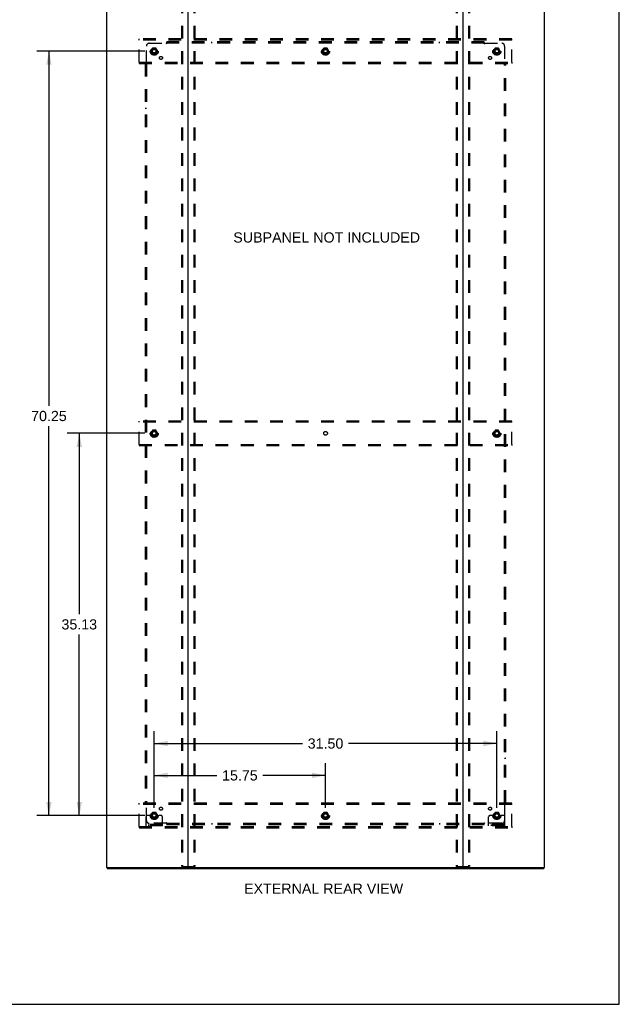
# Model space of a CAD drawing. Header units: inches. Extents: x 0 to 212, y 0 to 138.
# Tile 97 of 100: x 157 to 212, y 0 to 90. Entities that reach past the tile are written whole.
import ezdxf

# ---------------------------------------------------------------- set-up
doc = ezdxf.new("R2010")
doc.units = ezdxf.units.IN
doc.header["$LTSCALE"] = 11.6875
doc.header["$MEASUREMENT"] = 0
doc.linetypes.add('DOT', pattern=[0.2, 0.1, -0.1])
doc.linetypes.add('HIDDEN', pattern=[0.2, 0.1, -0.1])
doc.layers.get('0').update_dxf_attribs({"linetype": 'CONTINUOUS'})
for name, color, linetype in [('DEFAULT_2', 8, 'HIDDEN'), ('DIMENSIONS', 7, 'CONTINUOUS'), ('SUBPANEL', 7, 'CONTINUOUS')]:
    doc.layers.add(name, color=color, linetype=linetype)
doc.styles.get("Standard").update_dxf_attribs({"font": 'arial.ttf'})
doc.dimstyles.new('DIMSTYLE_1', dxfattribs={"dimtxt": 0.9375, "dimasz": 1.25, "dimexe": 0.09, "dimexo": 0.07, "dimgap": 0.0375, "dimtad": 0, "dimtih": 1, "dimtoh": 1, "dimzin": 4, "dimdsep": 46, "dimtxsty": 'Standard', "dimblk": '_FILLED', "dimblk1": '_FILLED', "dimblk2": '_FILLED', "dimcen": 0.09, "dimadec": 3, "dimazin": 1, "dimtfac": 1, "dimtdec": 3, "dimtofl": 0, "dimtmove": 0, "dimatfit": 3, "dimldrblk": '_FILLED', "dimfxl": 0, "dimtolj": 1, "dimtzin": 4, "dimarcsym": 0})

# ---------------------------------------------------------------- blocks, each defined once
blk = doc.blocks.new('_FILLED')
at = {"color": 0, "linetype": 'ByBlock'}
blk.add_solid([(0, 0), (-1, 0.2), (-1, -0.2)], dxfattribs=at)
blk = doc.blocks.new('*D3')
at = {"layer": 'DIMENSIONS', "color": 2, "linetype": 'Continuous'}
for p, q in [((169.737, 18.067), (169.737, 22.163)), ((185.487, 18.067), (185.487, 22.163)), ((169.737, 21.038), (175.506, 21.038)), ((185.487, 21.038), (179.719, 21.038))]:
    blk.add_line(p, q, dxfattribs=at)
at = {"layer": 'DIMENSIONS', "color": 2, "linetype": 'Continuous', "xscale": 1.25, "yscale": 1.25, "zscale": 1.25, "rotation": 180}
blk.add_blockref('_FILLED', (169.737, 21.038), dxfattribs=at)
at = {"layer": 'DIMENSIONS', "color": 2, "linetype": 'Continuous', "xscale": 1.25, "yscale": 1.25, "zscale": 1.25}
blk.add_blockref('_FILLED', (185.487, 21.038), dxfattribs=at)
at = {"layer": 'DIMENSIONS', "color": 2, "linetype": 'Continuous', "insert": (177.612, 21.507), "char_height": 0.9375, "width": 3.27602, "attachment_point": 2, "line_spacing_factor": 0.9}
blk.add_mtext('15.75', dxfattribs=at)
blk = doc.blocks.new('*D4')
at = {"layer": 'DIMENSIONS', "color": 2, "linetype": 'Continuous'}
for p, q in [((168.862, 87.607), (158.931, 87.607)), ((160.056, 87.607), (160.056, 55.009)), ((160.056, 17.357), (160.056, 53.134)), ((168.862, 17.357), (158.931, 17.357))]:
    blk.add_line(p, q, dxfattribs=at)
at = {"layer": 'DIMENSIONS', "color": 2, "linetype": 'Continuous', "xscale": 1.25, "yscale": 1.25, "zscale": 1.25}
for p, rotation in [((160.056, 87.607), 90), ((160.056, 17.357), 270)]:
    blk.add_blockref('_FILLED', p, dxfattribs=dict(at, rotation=rotation))
at = {"layer": 'DIMENSIONS', "color": 2, "linetype": 'Continuous', "insert": (160.056, 54.541), "char_height": 0.9375, "width": 3.27602, "attachment_point": 2, "line_spacing_factor": 0.9}
blk.add_mtext('70.25', dxfattribs=at)
blk = doc.blocks.new('*D5')
at = {"layer": 'DIMENSIONS', "color": 2, "linetype": 'Continuous'}
for p, q in [((169.737, 18.067), (169.737, 25.097)), ((201.237, 18.067), (201.237, 25.097)), ((169.737, 23.972), (183.381, 23.972)), ((201.237, 23.972), (187.594, 23.972))]:
    blk.add_line(p, q, dxfattribs=at)
at = {"layer": 'DIMENSIONS', "color": 2, "linetype": 'Continuous', "xscale": 1.25, "yscale": 1.25, "zscale": 1.25, "rotation": 180}
blk.add_blockref('_FILLED', (169.737, 23.972), dxfattribs=at)
at = {"layer": 'DIMENSIONS', "color": 2, "linetype": 'Continuous', "xscale": 1.25, "yscale": 1.25, "zscale": 1.25}
blk.add_blockref('_FILLED', (201.237, 23.972), dxfattribs=at)
at = {"layer": 'DIMENSIONS', "color": 2, "linetype": 'Continuous', "insert": (185.487, 24.44), "char_height": 0.9375, "width": 3.27602, "attachment_point": 2, "line_spacing_factor": 0.9}
blk.add_mtext('31.50', dxfattribs=at)
blk = doc.blocks.new('*D6')
at = {"layer": 'DIMENSIONS', "color": 2, "linetype": 'Continuous'}
for p, q in [((168.862, 52.482), (161.722, 52.482)), ((162.847, 52.482), (162.847, 35.857)), ((162.847, 17.357), (162.847, 33.982)), ((168.862, 17.357), (161.722, 17.357))]:
    blk.add_line(p, q, dxfattribs=at)
at = {"layer": 'DIMENSIONS', "color": 2, "linetype": 'Continuous', "xscale": 1.25, "yscale": 1.25, "zscale": 1.25}
for p, rotation in [((162.847, 52.482), 90), ((162.847, 17.357), 270)]:
    blk.add_blockref('_FILLED', p, dxfattribs=dict(at, rotation=rotation))
at = {"layer": 'DIMENSIONS', "color": 2, "linetype": 'Continuous', "insert": (162.847, 35.388), "char_height": 0.9375, "width": 3.27602, "attachment_point": 2, "line_spacing_factor": 0.9}
blk.add_mtext('35.13', dxfattribs=at)

msp = doc.modelspace()

# ---------------------------------------------------------------- linework, layer by layer
at = {"color": 7, "linetype": 'Continuous'}
for p, q in [((212.5, 0), (212.5, 137.5)), ((165.414, 12.586), (165.414, 12.482)), ((165.424, 12.586), (165.452, 12.586)), ((172.822, 12.586), (198.152, 12.586)), ((205.522, 12.586), (205.551, 12.586)), ((205.56, 12.586), (205.56, 12.482)), ((0, 0), (212.5, 0))]:
    msp.add_line(p, q, dxfattribs=at)
at = {"color": 3, "linetype": 'Continuous'}
for p, q in [((165.362, 92.378), (165.362, 12.586)), ((172.862, 12.626), (172.862, 92.338)), ((198.112, 92.338), (198.112, 12.626)), ((205.612, 12.586), (205.612, 92.378)), ((165.424, 12.586), (165.362, 12.586)), ((165.414, 12.482), (205.56, 12.482)), ((165.452, 12.586), (172.822, 12.586)), ((198.152, 12.586), (205.522, 12.586)), ((205.551, 12.586), (205.612, 12.586))]:
    msp.add_line(p, q, dxfattribs=at)
for centre, start, end in [((172.822, 12.626), 270, 360), ((198.152, 12.626), 180, 270)]:
    msp.add_arc(centre, 0.04, start, end, dxfattribs=at)
at = {"color": 7, "linetype": 'Continuous'}
for centre, start, end in [((172.902, 12.626), 180, 270), ((198.072, 12.626), 270, 360)]:
    msp.add_arc(centre, 0.04, start, end, dxfattribs=at)
at = {"layer": 'DEFAULT_2', "color": 8, "linetype": 'HIDDEN'}
for p, q in [((172.258, 92.264), (172.258, 12.699)), ((172.332, 92.264), (172.332, 12.699)), ((173.393, 92.264), (173.393, 12.699)), ((173.466, 92.264), (173.466, 12.699)), ((197.508, 92.264), (197.508, 12.699)), ((197.582, 92.264), (197.582, 12.699)), ((198.643, 92.264), (198.643, 12.699)), ((198.716, 92.264), (198.716, 12.699)), ((168.362, 88.628), (168.362, 88.732)), ((202.612, 88.732), (168.362, 88.732)), ((202.612, 88.628), (202.612, 88.732)), ((168.362, 86.586), (168.362, 88.628)), ((202.612, 88.628), (168.362, 88.628)), ((169.574, 87.879), (169.42, 87.612)), ((169.892, 87.884), (169.583, 87.884)), ((170.055, 87.612), (169.9, 87.879)), ((185.324, 87.879), (185.17, 87.612)), ((185.642, 87.884), (185.333, 87.884)), ((185.805, 87.612), (185.65, 87.879)), ((201.074, 87.879), (200.92, 87.612)), ((201.392, 87.884), (201.083, 87.884)), ((201.555, 87.612), (201.4, 87.879)), ((202.612, 86.586), (202.612, 88.628)), ((169.42, 87.602), (169.574, 87.334)), ((169.892, 87.329), (169.583, 87.329)), ((169.9, 87.334), (170.055, 87.602)), ((185.17, 87.602), (185.324, 87.334)), ((185.642, 87.329), (185.333, 87.329)), ((185.65, 87.334), (185.805, 87.602)), ((200.92, 87.602), (201.074, 87.334)), ((201.392, 87.329), (201.083, 87.329)), ((201.4, 87.334), (201.555, 87.602)), ((168.362, 86.586), (168.362, 86.482)), ((168.362, 86.586), (202.612, 86.586)), ((168.362, 86.482), (202.612, 86.482)), ((202.612, 86.586), (202.612, 86.482)), ((168.362, 53.503), (168.362, 53.607)), ((202.612, 53.607), (168.362, 53.607)), ((168.362, 51.461), (168.362, 53.503)), ((202.612, 53.503), (168.362, 53.503)), ((202.612, 53.503), (202.612, 53.607)), ((202.612, 51.461), (202.612, 53.503)), ((169.574, 52.754), (169.42, 52.487)), ((169.892, 52.759), (169.583, 52.759)), ((170.055, 52.487), (169.9, 52.754)), ((201.074, 52.754), (200.92, 52.487)), ((201.392, 52.759), (201.083, 52.759)), ((201.555, 52.487), (201.4, 52.754)), ((169.42, 52.477), (169.574, 52.209)), ((169.892, 52.204), (169.583, 52.204)), ((169.9, 52.209), (170.055, 52.477)), ((200.92, 52.477), (201.074, 52.209)), ((201.392, 52.204), (201.083, 52.204)), ((201.4, 52.209), (201.555, 52.477)), ((168.362, 51.461), (168.362, 51.357)), ((168.362, 51.461), (202.612, 51.461)), ((168.362, 51.357), (202.612, 51.357)), ((202.612, 51.461), (202.612, 51.357)), ((202.612, 18.482), (168.362, 18.482)), ((168.362, 18.378), (168.362, 18.482)), ((202.612, 18.378), (168.362, 18.378)), ((168.362, 16.336), (168.362, 18.378)), ((202.612, 18.378), (202.612, 18.482)), ((202.612, 16.336), (202.612, 18.378)), ((168.987, 16.409), (168.987, 17.232)), ((169.202, 17.357), (169.112, 17.357)), ((169.323, 17.357), (169.202, 17.357)), ((169.562, 17.357), (169.323, 17.357)), ((169.574, 17.629), (169.42, 17.362)), ((169.42, 17.352), (169.574, 17.084)), ((169.892, 17.634), (169.583, 17.634)), ((170.055, 17.362), (169.9, 17.629)), ((169.9, 17.084), (170.055, 17.352)), ((169.912, 17.357), (170.152, 17.357)), ((170.273, 17.357), (170.152, 17.357)), ((170.362, 17.357), (170.273, 17.357)), ((170.487, 16.409), (170.487, 17.232)), ((185.324, 17.629), (185.17, 17.362)), ((185.17, 17.352), (185.324, 17.084)), ((185.642, 17.634), (185.333, 17.634)), ((185.805, 17.362), (185.65, 17.629)), ((185.65, 17.084), (185.805, 17.352)), ((200.487, 16.409), (200.487, 17.232)), ((200.702, 17.357), (200.612, 17.357)), ((200.823, 17.357), (200.702, 17.357)), ((201.062, 17.357), (200.823, 17.357)), ((201.074, 17.629), (200.92, 17.362)), ((200.92, 17.352), (201.074, 17.084)), ((201.392, 17.634), (201.083, 17.634)), ((201.555, 17.362), (201.4, 17.629)), ((201.4, 17.084), (201.555, 17.352)), ((201.412, 17.357), (201.652, 17.357)), ((201.773, 17.357), (201.652, 17.357)), ((201.862, 17.357), (201.773, 17.357)), ((201.987, 16.409), (201.987, 17.232)), ((168.362, 16.336), (202.612, 16.336)), ((168.362, 16.336), (168.362, 16.232)), ((170.487, 16.513), (168.987, 16.513)), ((170.487, 16.409), (168.987, 16.409)), ((169.234, 16.409), (169.234, 16.513)), ((169.49, 16.409), (169.49, 16.513)), ((169.892, 17.079), (169.583, 17.079)), ((169.984, 16.409), (169.984, 16.513)), ((170.24, 16.409), (170.24, 16.513)), ((185.642, 17.079), (185.333, 17.079)), ((201.987, 16.513), (200.487, 16.513)), ((201.987, 16.409), (200.487, 16.409)), ((200.734, 16.409), (200.734, 16.513)), ((200.99, 16.409), (200.99, 16.513)), ((201.392, 17.079), (201.083, 17.079)), ((201.484, 16.409), (201.484, 16.513)), ((201.74, 16.409), (201.74, 16.513)), ((202.612, 16.336), (202.612, 16.232)), ((168.362, 16.232), (202.612, 16.232)), ((172.28, 12.669), (173.445, 12.669)), ((197.53, 12.669), (198.695, 12.669))]:
    msp.add_line(p, q, dxfattribs=at)
for points in [[(172.28, 12.669), (172.274, 12.67), (172.269, 12.673), (172.265, 12.678), (172.261, 12.684), (172.259, 12.691), (172.258, 12.699)], [(172.332, 12.699), (172.333, 12.691), (172.335, 12.684), (172.338, 12.678), (172.343, 12.673), (172.348, 12.67), (172.353, 12.669)], [(173.371, 12.669), (173.377, 12.67), (173.382, 12.673), (173.386, 12.678), (173.39, 12.684), (173.392, 12.691), (173.393, 12.699)], [(173.466, 12.699), (173.465, 12.691), (173.463, 12.684), (173.46, 12.678), (173.456, 12.673), (173.451, 12.67), (173.445, 12.669)], [(197.53, 12.669), (197.524, 12.67), (197.519, 12.673), (197.515, 12.678), (197.511, 12.684), (197.509, 12.691), (197.508, 12.699)], [(197.582, 12.699), (197.583, 12.691), (197.585, 12.684), (197.588, 12.678), (197.593, 12.673), (197.598, 12.67), (197.603, 12.669)], [(198.621, 12.669), (198.627, 12.67), (198.632, 12.673), (198.636, 12.678), (198.64, 12.684), (198.642, 12.691), (198.643, 12.699)], [(198.716, 12.699), (198.715, 12.691), (198.713, 12.684), (198.71, 12.678), (198.706, 12.673), (198.701, 12.67), (198.695, 12.669)]]:
    msp.add_lwpolyline(points, dxfattribs=at)
for centre, radius in [((169.737, 87.607), 0.372), ((169.737, 87.607), 0.356), ((169.737, 87.607), 0.312), ((169.737, 87.607), 0.204), ((169.737, 87.607), 0.188), ((169.737, 87.607), 0.183), ((185.487, 87.607), 0.372), ((185.487, 87.607), 0.356), ((185.487, 87.607), 0.312), ((185.487, 87.607), 0.204), ((185.487, 87.607), 0.188), ((185.487, 87.607), 0.183), ((201.237, 87.607), 0.372), ((201.237, 87.607), 0.356), ((201.237, 87.607), 0.312), ((201.237, 87.607), 0.204), ((201.237, 87.607), 0.188), ((201.237, 87.607), 0.183), ((169.737, 87.607), 0.165), ((185.487, 87.607), 0.165), ((201.237, 87.607), 0.165), ((169.737, 52.482), 0.372), ((169.737, 52.482), 0.356), ((169.737, 52.482), 0.312), ((169.737, 52.482), 0.204), ((169.737, 52.482), 0.188), ((169.737, 52.482), 0.183), ((169.737, 52.482), 0.165), ((201.237, 52.482), 0.372), ((201.237, 52.482), 0.356), ((201.237, 52.482), 0.312), ((201.237, 52.482), 0.204), ((201.237, 52.482), 0.188), ((201.237, 52.482), 0.183), ((201.237, 52.482), 0.165), ((169.737, 17.357), 0.372), ((169.737, 17.357), 0.356), ((169.737, 17.357), 0.312), ((169.737, 17.357), 0.204), ((169.737, 17.357), 0.188), ((169.737, 17.357), 0.183), ((169.737, 17.357), 0.165), ((185.487, 17.357), 0.372), ((185.487, 17.357), 0.356), ((185.487, 17.357), 0.312), ((185.487, 17.357), 0.204), ((185.487, 17.357), 0.188), ((185.487, 17.357), 0.183), ((185.487, 17.357), 0.165), ((201.237, 17.357), 0.372), ((201.237, 17.357), 0.356), ((201.237, 17.357), 0.312), ((201.237, 17.357), 0.204), ((201.237, 17.357), 0.188), ((201.237, 17.357), 0.183), ((201.237, 17.357), 0.165)]:
    msp.add_circle(centre, radius, dxfattribs=at)
at = {"layer": 'DEFAULT_2', "color": 8, "linetype": 'DOT'}
for centre in [(169.737, 87.607), (185.487, 87.607), (201.237, 87.607), (169.737, 52.482), (185.487, 52.482), (201.237, 52.482), (169.737, 17.357), (185.487, 17.357), (201.237, 17.357)]:
    msp.add_circle(centre, 0.17, dxfattribs=at)
at = {"layer": 'DEFAULT_2', "color": 8, "linetype": 'HIDDEN'}
for centre, radius, start, end in [((169.583, 87.874), 0.01, 90.01235, 149.98915), ((169.892, 87.874), 0.01, 30.01204, 89.98872), ((185.333, 87.874), 0.01, 90.01235, 149.98915), ((185.642, 87.874), 0.01, 30.01204, 89.98872), ((201.083, 87.874), 0.01, 90.01235, 149.98915), ((201.392, 87.874), 0.01, 30.01204, 89.98872), ((169.428, 87.607), 0.01, 150.01268, 209.98829), ((169.583, 87.339), 0.01, 210.01204, 269.98872), ((169.892, 87.339), 0.01, 270.01235, 329.98915), ((170.046, 87.607), 0.01, 330.01268, 29.98829), ((185.178, 87.607), 0.01, 150.01268, 209.98829), ((185.333, 87.339), 0.01, 210.01204, 269.98872), ((185.642, 87.339), 0.01, 270.01235, 329.98915), ((185.796, 87.607), 0.01, 330.01268, 29.98829), ((200.928, 87.607), 0.01, 150.01268, 209.98829), ((201.083, 87.339), 0.01, 210.01204, 269.98872), ((201.392, 87.339), 0.01, 270.01235, 329.98915), ((201.546, 87.607), 0.01, 330.01268, 29.98829), ((169.583, 52.749), 0.01, 90.01235, 149.98915), ((169.892, 52.749), 0.01, 30.01204, 89.98872), ((201.083, 52.749), 0.01, 90.01235, 149.98915), ((201.392, 52.749), 0.01, 30.01204, 89.98872), ((169.428, 52.482), 0.01, 150.01268, 209.98829), ((169.583, 52.214), 0.01, 210.01204, 269.98872), ((169.892, 52.214), 0.01, 270.01235, 329.98915), ((170.046, 52.482), 0.01, 330.01268, 29.98829), ((200.928, 52.482), 0.01, 150.01268, 209.98829), ((201.083, 52.214), 0.01, 210.01204, 269.98872), ((201.392, 52.214), 0.01, 270.01235, 329.98915), ((201.546, 52.482), 0.01, 330.01268, 29.98829), ((169.112, 17.232), 0.125, 90, 180), ((169.428, 17.357), 0.01, 150.01268, 209.98829), ((169.737, 17.357), 0.175, 180, 360), ((169.583, 17.624), 0.01, 90.01235, 149.98915), ((169.892, 17.624), 0.01, 30.01204, 89.98872), ((170.046, 17.357), 0.01, 330.01268, 29.98829), ((170.362, 17.232), 0.125, 0, 90), ((185.178, 17.357), 0.01, 150.01268, 209.98829), ((185.333, 17.624), 0.01, 90.01235, 149.98915), ((185.642, 17.624), 0.01, 30.01204, 89.98872), ((185.796, 17.357), 0.01, 330.01268, 29.98829), ((200.612, 17.232), 0.125, 90, 180), ((200.928, 17.357), 0.01, 150.01268, 209.98829), ((201.237, 17.357), 0.175, 180, 360), ((201.083, 17.624), 0.01, 90.01235, 149.98915), ((201.392, 17.624), 0.01, 30.01204, 89.98872), ((201.546, 17.357), 0.01, 330.01268, 29.98829), ((201.862, 17.232), 0.125, 0, 90), ((169.583, 17.089), 0.01, 210.01204, 269.98872), ((169.892, 17.089), 0.01, 270.01235, 329.98915), ((185.333, 17.089), 0.01, 210.01204, 269.98872), ((185.642, 17.089), 0.01, 270.01235, 329.98915), ((201.083, 17.089), 0.01, 210.01204, 269.98872), ((201.392, 17.089), 0.01, 270.01235, 329.98915)]:
    msp.add_arc(centre, radius, start, end, dxfattribs=at)
at = {"layer": 'SUBPANEL', "color": 8, "linetype": 'HIDDEN'}
for p, q in [((169.019, 86.486), (169.019, 88.076)), ((169.269, 88.326), (170.858, 88.326)), ((170.877, 88.344), (170.87, 88.338)), ((170.894, 88.285), (170.894, 88.451)), ((200.081, 88.451), (170.894, 88.451)), ((200.081, 88.326), (170.894, 88.326)), ((175.019, 88.326), (175.019, 88.451)), ((195.956, 88.326), (195.956, 88.451)), ((200.081, 88.285), (200.081, 88.451)), ((200.116, 88.326), (201.706, 88.326)), ((201.956, 88.076), (201.956, 86.486)), ((168.894, 86.451), (168.894, 18.513)), ((168.894, 86.451), (169.059, 86.451)), ((169.019, 86.451), (169.019, 18.513)), ((201.915, 86.451), (202.081, 86.451)), ((201.956, 18.513), (201.956, 86.451)), ((201.975, 86.468), (201.968, 86.474)), ((202.081, 18.513), (202.081, 86.451)), ((169.019, 82.326), (168.894, 82.326)), ((201.956, 82.326), (202.081, 82.326)), ((169.019, 22.638), (168.894, 22.638)), ((201.956, 22.638), (202.081, 22.638)), ((168.894, 18.513), (169.059, 18.513)), ((169, 18.496), (169.006, 18.49)), ((169.019, 16.888), (169.019, 18.478)), ((201.915, 18.513), (202.081, 18.513)), ((201.956, 18.478), (201.956, 16.888)), ((170.858, 16.638), (169.269, 16.638)), ((170.894, 16.513), (170.894, 16.679)), ((170.894, 16.638), (200.081, 16.638)), ((170.894, 16.513), (200.081, 16.513)), ((175.019, 16.638), (175.019, 16.513)), ((195.956, 16.638), (195.956, 16.513)), ((200.081, 16.513), (200.081, 16.679)), ((200.098, 16.619), (200.105, 16.626)), ((201.706, 16.638), (200.116, 16.638))]:
    msp.add_line(p, q, dxfattribs=at)
for points in [[(170.87, 88.338), (170.868, 88.336), (170.866, 88.334), (170.865, 88.332), (170.863, 88.33), (170.861, 88.329), (170.86, 88.327), (170.858, 88.326)], [(170.871, 88.306), (170.868, 88.311), (170.867, 88.313), (170.866, 88.316), (170.864, 88.318), (170.863, 88.32), (170.861, 88.322), (170.86, 88.324), (170.858, 88.326)], [(170.894, 88.285), (170.892, 88.285), (170.89, 88.286), (170.888, 88.287), (170.887, 88.288), (170.885, 88.289), (170.884, 88.29), (170.882, 88.292), (170.881, 88.293), (170.879, 88.295), (170.878, 88.296), (170.877, 88.298), (170.875, 88.3), (170.874, 88.302), (170.873, 88.304), (170.871, 88.306)], [(170.894, 88.364), (170.892, 88.362), (170.89, 88.36), (170.889, 88.358), (170.887, 88.356), (170.886, 88.354), (170.884, 88.352), (170.883, 88.35), (170.881, 88.349), (170.88, 88.347), (170.878, 88.346), (170.877, 88.344)], [(200.081, 88.364), (200.083, 88.362), (200.084, 88.36), (200.086, 88.358), (200.087, 88.356), (200.089, 88.354), (200.091, 88.352), (200.092, 88.35), (200.094, 88.349), (200.095, 88.347), (200.097, 88.346), (200.098, 88.344)], [(200.081, 88.285), (200.083, 88.285), (200.085, 88.286), (200.086, 88.287), (200.088, 88.288), (200.089, 88.289), (200.091, 88.29), (200.092, 88.292), (200.094, 88.293), (200.095, 88.295), (200.097, 88.296), (200.098, 88.298), (200.1, 88.3), (200.101, 88.302), (200.102, 88.304), (200.104, 88.306), (200.106, 88.311)], [(200.098, 88.344), (200.105, 88.338), (200.107, 88.336), (200.108, 88.334), (200.11, 88.332), (200.112, 88.33), (200.114, 88.329), (200.115, 88.327), (200.116, 88.326)], [(200.106, 88.311), (200.108, 88.313), (200.109, 88.316), (200.111, 88.318), (200.112, 88.32), (200.114, 88.322), (200.115, 88.324), (200.116, 88.326)], [(168.98, 86.451), (168.982, 86.452), (168.984, 86.454), (168.986, 86.455), (168.988, 86.457), (168.99, 86.458), (168.992, 86.46), (168.994, 86.462), (168.995, 86.463), (168.997, 86.465), (168.998, 86.466), (169, 86.468)], [(169, 86.468), (169.006, 86.474), (169.008, 86.476), (169.01, 86.478), (169.012, 86.48), (169.014, 86.481), (169.016, 86.483), (169.017, 86.485), (169.019, 86.486)], [(169.033, 86.476), (169.031, 86.477), (169.029, 86.479), (169.026, 86.48), (169.024, 86.482), (169.022, 86.483), (169.02, 86.485), (169.019, 86.486)], [(169.059, 86.451), (169.059, 86.452), (169.058, 86.454), (169.057, 86.456), (169.056, 86.457), (169.055, 86.459), (169.054, 86.46), (169.053, 86.462), (169.051, 86.463), (169.05, 86.465), (169.048, 86.466), (169.046, 86.468), (169.044, 86.469), (169.042, 86.47), (169.04, 86.472), (169.038, 86.473), (169.033, 86.476)], [(201.915, 86.451), (201.916, 86.452), (201.917, 86.454), (201.918, 86.456), (201.918, 86.457), (201.92, 86.459), (201.921, 86.46), (201.922, 86.462), (201.924, 86.463), (201.925, 86.465), (201.927, 86.466), (201.929, 86.468), (201.931, 86.469), (201.933, 86.47), (201.935, 86.472), (201.937, 86.473)], [(201.937, 86.473), (201.941, 86.476), (201.944, 86.477), (201.946, 86.479), (201.948, 86.48), (201.951, 86.482), (201.953, 86.483), (201.954, 86.485), (201.956, 86.486)], [(201.968, 86.474), (201.967, 86.476), (201.965, 86.478), (201.963, 86.48), (201.961, 86.481), (201.959, 86.483), (201.958, 86.485), (201.956, 86.486)], [(201.995, 86.451), (201.992, 86.452), (201.99, 86.454), (201.988, 86.455), (201.986, 86.457), (201.985, 86.458), (201.983, 86.46), (201.981, 86.462), (201.979, 86.463), (201.978, 86.465), (201.976, 86.466), (201.975, 86.468)], [(168.98, 18.513), (168.982, 18.511), (168.984, 18.51), (168.986, 18.508), (168.988, 18.507), (168.99, 18.505), (168.992, 18.504), (168.994, 18.502), (168.995, 18.501), (168.997, 18.499), (168.998, 18.498), (169, 18.496)], [(169.006, 18.49), (169.008, 18.488), (169.01, 18.486), (169.012, 18.484), (169.014, 18.482), (169.016, 18.481), (169.017, 18.479), (169.019, 18.478)], [(169.038, 18.491), (169.033, 18.488), (169.031, 18.486), (169.029, 18.485), (169.026, 18.484), (169.024, 18.482), (169.022, 18.481), (169.02, 18.479), (169.019, 18.478)], [(169.059, 18.513), (169.059, 18.511), (169.058, 18.51), (169.057, 18.508), (169.056, 18.506), (169.055, 18.505), (169.054, 18.503), (169.053, 18.502), (169.051, 18.5), (169.05, 18.499), (169.048, 18.497), (169.046, 18.496), (169.044, 18.495), (169.042, 18.493), (169.04, 18.492), (169.038, 18.491)], [(201.915, 18.513), (201.916, 18.511), (201.917, 18.51), (201.918, 18.508), (201.918, 18.506), (201.92, 18.505), (201.921, 18.503), (201.922, 18.502), (201.924, 18.5), (201.925, 18.499), (201.927, 18.497), (201.929, 18.496), (201.931, 18.495), (201.933, 18.493), (201.935, 18.492), (201.937, 18.491), (201.941, 18.488)], [(201.941, 18.488), (201.944, 18.486), (201.946, 18.485), (201.948, 18.484), (201.951, 18.482), (201.953, 18.481), (201.954, 18.479), (201.956, 18.478)], [(201.975, 18.496), (201.968, 18.49), (201.967, 18.488), (201.965, 18.486), (201.963, 18.484), (201.961, 18.482), (201.959, 18.481), (201.958, 18.479), (201.956, 18.478)], [(201.995, 18.513), (201.992, 18.511), (201.99, 18.51), (201.988, 18.508), (201.986, 18.507), (201.985, 18.505), (201.983, 18.504), (201.981, 18.502), (201.979, 18.501), (201.978, 18.499), (201.976, 18.498), (201.975, 18.496)], [(170.868, 16.653), (170.867, 16.65), (170.866, 16.648), (170.864, 16.646), (170.863, 16.644), (170.861, 16.642), (170.86, 16.64), (170.858, 16.638)], [(170.877, 16.619), (170.87, 16.626), (170.868, 16.628), (170.866, 16.63), (170.865, 16.631), (170.863, 16.633), (170.861, 16.635), (170.86, 16.637), (170.858, 16.638)], [(170.894, 16.679), (170.892, 16.678), (170.89, 16.678), (170.888, 16.677), (170.887, 16.676), (170.885, 16.675), (170.884, 16.673), (170.882, 16.672), (170.881, 16.671), (170.879, 16.669), (170.878, 16.667), (170.877, 16.666), (170.875, 16.664), (170.874, 16.662), (170.873, 16.66), (170.871, 16.657), (170.868, 16.653)], [(170.894, 16.6), (170.892, 16.602), (170.89, 16.604), (170.889, 16.606), (170.887, 16.608), (170.886, 16.61), (170.884, 16.611), (170.883, 16.613), (170.881, 16.615), (170.88, 16.616), (170.878, 16.618), (170.877, 16.619)], [(200.081, 16.679), (200.083, 16.678), (200.085, 16.678), (200.086, 16.677), (200.088, 16.676), (200.089, 16.675), (200.091, 16.673), (200.092, 16.672), (200.094, 16.671), (200.095, 16.669), (200.097, 16.667), (200.098, 16.666), (200.1, 16.664), (200.101, 16.662), (200.102, 16.66), (200.104, 16.657)], [(200.081, 16.6), (200.083, 16.602), (200.084, 16.604), (200.086, 16.606), (200.087, 16.608), (200.089, 16.61), (200.091, 16.611), (200.092, 16.613), (200.094, 16.615), (200.095, 16.616), (200.097, 16.618), (200.098, 16.619)], [(200.104, 16.657), (200.106, 16.653), (200.108, 16.65), (200.109, 16.648), (200.111, 16.646), (200.112, 16.644), (200.114, 16.642), (200.115, 16.64), (200.116, 16.638)], [(200.105, 16.626), (200.107, 16.628), (200.108, 16.63), (200.11, 16.631), (200.112, 16.633), (200.114, 16.635), (200.115, 16.637), (200.116, 16.638)]]:
    msp.add_lwpolyline(points, dxfattribs=at)
for centre, radius in [((169.737, 87.607), 0.25), ((185.487, 87.607), 0.25), ((201.237, 87.607), 0.25), ((170.356, 86.988), 0.141), ((200.619, 86.988), 0.141), ((169.737, 52.482), 0.25), ((201.237, 52.482), 0.25), ((170.356, 17.976), 0.141), ((200.619, 17.976), 0.141), ((169.737, 17.357), 0.25), ((185.487, 17.357), 0.25), ((201.237, 17.357), 0.25)]:
    msp.add_circle(centre, radius, dxfattribs=at)
for centre, start, end in [((169.269, 88.076), 90, 180), ((201.706, 88.076), 0, 90), ((169.269, 16.888), 180, 270), ((201.706, 16.888), 270, 360)]:
    msp.add_arc(centre, 0.25, start, end, dxfattribs=at)

# ---------------------------------------------------------------- texts
at = {"layer": 'DIMENSIONS', "color": 2, "linetype": 'Continuous', "char_height": 0.9375, "attachment_point": 2, "line_spacing_factor": 0.9}
for s, insert, width in [('SUBPANEL NOT INCLUDED', (185.594, 70.951), 17.14336), ('EXTERNAL REAR VIEW', (185.315, 11.099), 14.59572)]:
    msp.add_mtext(s, dxfattribs=dict(at, insert=insert, width=width))

# ---------------------------------------------------------------- dimensions: what is measured, and where the dimension line sits
at = {"layer": 'DIMENSIONS', "color": 2, "linetype": 'Continuous'}
for base, p1, p2, angle, picture, middle in [((160.056, 87.607), (168.932, 17.357), (168.932, 87.607), 90, '*D4', (160.059, 54.067)), ((162.847164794, 17.356821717), (168.932368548, 52.481821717), (168.932368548, 17.356821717), 270, '*D6', (162.845174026, 34.914096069))]:
    dim = msp.add_linear_dim(base=base, p1=p1, p2=p2, angle=angle, dimstyle='DIMSTYLE_1', dxfattribs=at)
    dim.commit()
    dim.dimension.update_dxf_attribs({"geometry": picture, "text_midpoint": middle, "dimtype": 160})
for base, p2, picture, middle in [((201.237, 23.972), (201.237, 17.997), '*D5', (185.485, 23.966)), ((185.487, 21.038), (185.487, 17.997), '*D3', (177.656, 21.033))]:
    dim = msp.add_linear_dim(base=base, p1=(169.737, 17.997), p2=p2, dimstyle='DIMSTYLE_1', dxfattribs=at)
    dim.commit()
    dim.dimension.update_dxf_attribs({"geometry": picture, "text_midpoint": middle, "dimtype": 160})

doc.saveas('drawing.dxf')
